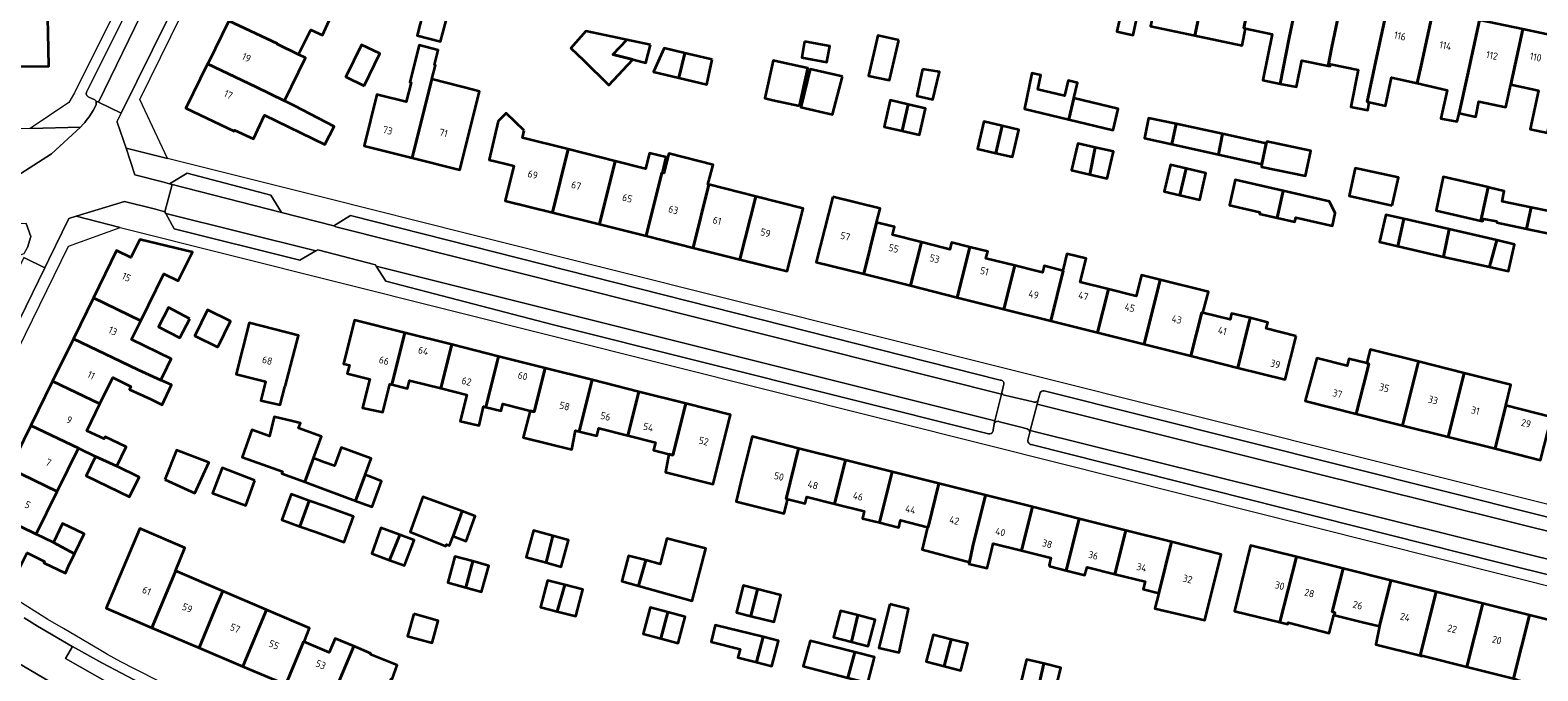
# Model space of a CAD drawing. Extents: x 151587 to 155483, y 462503 to 464608.
# Tile 109 of 236: x 153153 to 153341, y 463702 to 463782. Entities that reach past the tile are written whole.
import ezdxf
from ezdxf.enums import TextEntityAlignment as Align

# ---------------------------------------------------------------- set-up
doc = ezdxf.new("R2010")
doc.units = 0
doc.header["$LTSCALE"] = 0.5
for name, color, linetype, lineweight in [('B-RO-OG-BEBOUWING-GV', 6, 'CONTINUOUS', 35), ('B-RO-OG-BEBOUWING-T18', 1, 'CONTINUOUS', 18), ('B-RO-VH-VERHARDING_BETONSTRAATSTEEN-GV', 251, 'CONTINUOUS', 18), ('B-RO-VH-VERHARDING_STRAATBAKSTEEN-GV', 251, 'CONTINUOUS', 18), ('B-RO-VH-VERHARDING_TEGEL-GV', 251, 'CONTINUOUS', 18)]:
    doc.layers.add(name, color=color, linetype=linetype, lineweight=lineweight)
doc.styles.add('NLCS-ISO-M200-T18', font='NLCS-ISO.ttf', dxfattribs={"height": 0.36})

msp = doc.modelspace()

# ---------------------------------------------------------------- linework, layer by layer
at = {"layer": 'B-RO-OG-BEBOUWING-GV', "flags": 128}
for points in [[(153286.903, 463795.611), (153285.656, 463789.452), (153284.86, 463785.645), (153284.714, 463784.946), (153288.579, 463784.145), (153288.112, 463782.08), (153290.141, 463781.627), (153292.838, 463794.353)], [(153297.847, 463781.567), (153298.296, 463783.7), (153299.756, 463790.631), (153294.211, 463791.805), (153292.757, 463784.871), (153292.308, 463782.734)], [(153304.187, 463782.454), (153303.946, 463782.505), (153305.384, 463789.44), (153299.756, 463790.631), (153298.296, 463783.7), (153297.847, 463781.567), (153303.74, 463780.326)], [(153177.288, 463783.41), (153183.315, 463780.575), (153183.298, 463780.541), (153185.986, 463779.224), (153187.527, 463782.305), (153188.987, 463781.629), (153190.041, 463783.926), (153190.061, 463783.965), (153188.106, 463784.888), (153185.945, 463785.988), (153179.947, 463788.832)], [(153308.497, 463775.567), (153309.612, 463781.307), (153311.054, 463788.239), (153305.384, 463789.44), (153303.946, 463782.505), (153304.187, 463782.454), (153307.505, 463781.752), (153306.348, 463775.998)], [(153316.395, 463787.109), (153311.054, 463788.239), (153309.612, 463781.307), (153308.497, 463775.567), (153310.537, 463775.159), (153311.213, 463778.483), (153314.463, 463777.813), (153314.951, 463780.178)], [(153316.395, 463787.109), (153314.951, 463780.178), (153314.463, 463777.813), (153314.753, 463777.753), (153314.781, 463778.023), (153318.24, 463777.32), (153317.32, 463772.671), (153319.428, 463772.266), (153319.618, 463773.266), (153319.341, 463773.325), (153320.561, 463778.992), (153322.052, 463785.911)], [(153149.855, 463782.862), (153150.443, 463782.872), (153150.581, 463777.707), (153154.819, 463777.753), (153154.733, 463781.96), (153154.661, 463785.468), (153149.785, 463785.301)], [(153201.933, 463785.958), (153200.779, 463781.594), (153203.709, 463780.82), (153204.863, 463785.184)], [(153327.58, 463784.741), (153322.052, 463785.911), (153320.561, 463778.992), (153319.341, 463773.325), (153319.618, 463773.266), (153321.644, 463772.806), (153322.375, 463776.346), (153325.576, 463775.625), (153326.072, 463777.827)], [(153183.298, 463780.541), (153183.315, 463780.575), (153177.288, 463783.41), (153174.706, 463778.143), (153174.652, 463778.033), (153180.681, 463775.17), (153184.232, 463773.426), (153186.862, 463778.795), (153185.986, 463779.224)], [(153327.58, 463784.741), (153326.072, 463777.827), (153325.576, 463775.625), (153329.32, 463774.781), (153328.551, 463771.245), (153330.591, 463770.834), (153330.818, 463771.873), (153331.851, 463776.605), (153333.362, 463783.517)], [(153337.27, 463775.459), (153338.789, 463782.368), (153333.362, 463783.517), (153331.851, 463776.605), (153330.818, 463771.873), (153332.901, 463771.433), (153333.305, 463773.343), (153336.672, 463772.631)], [(153227.727, 463778.609), (153225.221, 463779.209), (153226.95, 463781.056), (153225.783, 463781.301), (153221.84, 463782.128), (153219.97, 463780.025), (153221.541, 463778.495), (153224.721, 463775.398)], [(153260.893, 463780.995), (153258.285, 463781.59), (153257.109, 463776.536), (153259.73, 463776.022)], [(153344.409, 463781.179), (153338.789, 463782.368), (153337.27, 463775.459), (153340.712, 463774.731), (153339.682, 463769.875), (153341.852, 463769.452), (153342.902, 463774.268)], [(153194.175, 463775.317), (153196.149, 463779.33), (153193.851, 463780.439), (153191.905, 463776.439)], [(153195.881, 463774.179), (153195.783, 463774.204), (153194.178, 463767.792), (153200.154, 463766.296), (153202.621, 463776.142), (153203.071, 463777.898), (153202.958, 463777.927), (153203.43, 463779.77), (153201.046, 463780.38), (153199.869, 463775.781), (153200.043, 463775.737), (153199.438, 463773.289)], [(153229.904, 463780.437), (153228.33, 463780.767), (153226.95, 463781.056), (153225.221, 463779.209), (153227.727, 463778.609), (153229.348, 463778.175)], [(153233.439, 463776.31), (153234.205, 463779.381), (153231.623, 463779.993), (153230.277, 463777.054)], [(153237.598, 463778.576), (153234.205, 463779.381), (153233.439, 463776.31), (153236.955, 463775.482)], [(153249.147, 463780.829), (153248.783, 463778.826), (153251.922, 463778.254), (153252.287, 463780.257)], [(153184.232, 463773.426), (153180.681, 463775.17), (153174.652, 463778.033), (153171.944, 463772.51), (153177.958, 463769.655), (153178.009, 463769.759), (153180.377, 463768.703), (153181.729, 463771.649), (153189.268, 463767.999), (153190.431, 463770.242), (153186.454, 463772.309), (153185.594, 463772.757)], [(153248.512, 463772.806), (153249.556, 463777.488), (153246.307, 463778.229), (153245.243, 463778.456), (153244.188, 463773.753), (153245.191, 463773.533)], [(153253.891, 463776.481), (153249.837, 463777.401), (153248.702, 463772.76), (153248.674, 463772.644), (153252.633, 463771.711)], [(153263.847, 463777.401), (153263.144, 463774.05), (153265.143, 463773.617), (153265.982, 463777.049)], [(153202.621, 463776.142), (153200.154, 463766.296), (153206.129, 463764.8), (153208.586, 463774.616), (153207.998, 463774.766)], [(153282.748, 463773.767), (153283.208, 463775.685), (153282.864, 463775.773), (153282.045, 463775.983), (153281.586, 463774.064), (153278.245, 463774.846), (153278.613, 463776.632), (153277.505, 463776.876), (153276.585, 463772.416), (153282.112, 463771.091)], [(153282.112, 463771.091), (153287.639, 463769.766), (153288.288, 463772.441), (153282.748, 463773.767)], [(153214.165, 463769.723), (153211.903, 463771.911), (153210.912, 463770.887), (153209.779, 463766.076), (153211.711, 463765.594), (153212.854, 463765.308), (153211.767, 463760.966), (153217.685, 463759.485), (153219.662, 463767.389), (153213.962, 463768.827)], [(153261.313, 463769.683), (153262.073, 463772.987), (153259.833, 463773.5), (153259.076, 463770.196)], [(153262.073, 463772.987), (153261.313, 463769.683), (153263.477, 463769.187), (153264.234, 463772.492)], [(153273.805, 463770.305), (153271.504, 463770.845), (153270.708, 463767.456), (153273.022, 463766.913)], [(153273.022, 463766.913), (153275.089, 463766.428), (153275.885, 463769.817), (153273.805, 463770.305)], [(153294.992, 463768.012), (153295.528, 463770.558), (153292.081, 463771.28), (153291.555, 463768.772)], [(153300.779, 463766.734), (153301.298, 463769.295), (153295.528, 463770.558), (153294.992, 463768.012)], [(153284.754, 463764.233), (153285.409, 463767.614), (153283.227, 463768.115), (153282.456, 463764.761)], [(153306.222, 463765.532), (153306.763, 463768.099), (153301.298, 463769.295), (153300.779, 463766.734)], [(153306.763, 463768.099), (153306.222, 463765.532), (153306.154, 463765.208), (153311.654, 463764.049), (153312.314, 463767.177), (153306.813, 463768.337)], [(153225.506, 463765.915), (153219.662, 463767.389), (153217.685, 463759.485), (153223.532, 463758.022)], [(153231.397, 463764.429), (153231.865, 463766.395), (153229.782, 463766.91), (153229.3, 463764.958), (153225.506, 463765.915), (153223.532, 463758.022), (153229.38, 463756.559), (153231.351, 463764.441)], [(153237.196, 463762.966), (153237.062, 463763), (153237.722, 463765.459), (153232.211, 463766.849), (153231.588, 463764.381), (153231.397, 463764.429), (153231.351, 463764.441), (153229.38, 463756.559), (153235.227, 463755.097)], [(153285.409, 463767.614), (153284.754, 463764.233), (153286.917, 463763.737), (153287.688, 463767.09)], [(153295.992, 463761.661), (153296.76, 463764.986), (153294.816, 463765.442), (153294.036, 463762.12)], [(153296.76, 463764.986), (153295.992, 463761.661), (153298.454, 463761.083), (153299.234, 463764.405)], [(153322.478, 463760.376), (153323.246, 463763.842), (153317.87, 463765.033), (153317.102, 463761.566)], [(153235.227, 463755.097), (153241.074, 463753.634), (153243.041, 463761.492), (153237.196, 463762.966)], [(153308.112, 463758.827), (153308.887, 463762.188), (153302.876, 463763.547), (153302.161, 463760.385), (153305.957, 463759.527), (153305.906, 463759.325)], [(153334.453, 463762.643), (153328.839, 463763.959), (153327.974, 463759.73), (153333.533, 463758.457)], [(153334.453, 463762.643), (153333.533, 463758.457), (153333.753, 463758.407), (153333.898, 463758.694), (153335.472, 463758.399), (153335.527, 463758.227), (153339.237, 463757.457), (153339.815, 463760.111), (153336.201, 463760.855), (153336.446, 463762.158), (153334.711, 463762.583)], [(153241.074, 463753.634), (153246.992, 463752.153), (153248.956, 463760), (153243.041, 463761.492)], [(153252.653, 463761.46), (153250.608, 463753.303), (153256.525, 463751.82), (153258.136, 463758.247), (153258.574, 463759.975)], [(153308.887, 463762.188), (153308.112, 463758.827), (153310.304, 463758.331), (153310.428, 463758.882), (153315.01, 463757.845), (153315.365, 463759.415), (153314.67, 463760.88)], [(153323.909, 463758.704), (153321.691, 463759.217), (153320.904, 463755.811), (153323.16, 463755.29)], [(153323.16, 463755.29), (153328.874, 463753.969), (153329.591, 463757.391), (153323.909, 463758.704)], [(153339.237, 463757.457), (153345.422, 463756.174), (153345.941, 463758.85), (153339.815, 463760.111)], [(153259.64, 463757.867), (153258.136, 463758.247), (153256.525, 463751.82), (153262.358, 463750.357), (153263.718, 463755.781), (153260.108, 463756.685), (153260.361, 463757.685)], [(153328.874, 463753.969), (153334.637, 463752.694), (153335.519, 463756.02), (153329.591, 463757.391)], [(153160.397, 463748.844), (153166.309, 463745.982), (153169.175, 463751.835), (153170.967, 463750.946), (153172.744, 463754.53), (153166.193, 463756.104), (153165.083, 463753.864), (153163.291, 463754.753)], [(153268.191, 463748.894), (153269.767, 463755.178), (153267.479, 463755.752), (153267.263, 463754.891), (153266.479, 463755.088), (153263.718, 463755.781), (153262.358, 463750.357)], [(153268.191, 463748.894), (153274.024, 463747.431), (153275.384, 463752.855), (153271.777, 463753.759), (153271.993, 463754.62), (153269.767, 463755.178)], [(153334.637, 463752.694), (153336.981, 463752.152), (153337.756, 463755.503), (153335.519, 463756.02)], [(153279.857, 463745.968), (153285.69, 463744.505), (153287.051, 463749.929), (153283.55, 463750.807), (153284.284, 463753.736), (153281.892, 463754.336), (153281.364, 463752.233), (153281.425, 463752.218)], [(153281.254, 463752.261), (153279.05, 463752.813), (153278.844, 463751.988), (153278.013, 463752.196), (153275.384, 463752.855), (153274.024, 463747.431), (153279.857, 463745.968), (153281.425, 463752.218), (153281.364, 463752.233)], [(153285.69, 463744.505), (153291.524, 463743.043), (153293.539, 463751.085), (153291.189, 463751.672), (153290.533, 463749.056), (153287.051, 463749.929)], [(153291.524, 463743.043), (153297.357, 463741.579), (153298.718, 463747.003), (153298.862, 463746.967), (153299.542, 463749.589), (153293.539, 463751.085)], [(153160.397, 463748.844), (153157.895, 463743.734), (153163.812, 463740.884), (153165.993, 463739.835), (153168.807, 463738.567), (153169.593, 463740.176), (153170.101, 463741.215), (153165.157, 463743.63), (153166.309, 463745.982)], [(153172.437, 463746.231), (153169.784, 463747.611), (153168.536, 463745.211), (153171.188, 463743.831)], [(153175.927, 463742.688), (153177.514, 463745.904), (153174.634, 463747.325), (153173.047, 463744.11)], [(153184.321, 463737.764), (153185.983, 463744.151), (153179.851, 463745.725), (153178.204, 463739.321), (153181.886, 463738.384), (153181.873, 463738.332), (153181.305, 463736.007), (153183.683, 463735.466), (153184.305, 463737.737)], [(153199.265, 463744.475), (153192.975, 463746.061), (153191.601, 463740.61), (153192.34, 463740.423), (153192.079, 463739.39), (153194.882, 463738.699), (153194.851, 463738.578), (153193.968, 463735.118), (153196.522, 463734.561), (153197.408, 463738.075), (153197.638, 463738.019)], [(153304.754, 463746.321), (153302.437, 463746.901), (153302.241, 463746.121), (153298.862, 463746.967), (153298.718, 463747.003), (153297.357, 463741.579), (153303.198, 463740.114)], [(153310.475, 463744.055), (153306.753, 463744.988), (153306.949, 463745.771), (153304.754, 463746.321), (153303.198, 463740.114), (153309.115, 463738.631)], [(153161.219, 463735.586), (153162.831, 463738.878), (153165.067, 463737.78), (153164.884, 463737.373), (153167.547, 463736.173), (153168.978, 463735.471), (153170.146, 463737.964), (153168.807, 463738.567), (153165.993, 463739.835), (153163.812, 463740.884), (153157.895, 463743.734), (153155.292, 463738.419)], [(153205.107, 463743.002), (153199.265, 463744.475), (153197.638, 463738.019), (153199.598, 463737.535), (153199.849, 463738.53), (153200.024, 463738.486), (153203.733, 463737.551)], [(153203.733, 463737.551), (153206.991, 463736.729), (153206.171, 463733.422), (153208.522, 463732.908), (153209.063, 463735.259), (153209.351, 463735.189), (153210.949, 463741.528), (153205.107, 463743.002)], [(153317.992, 463734.368), (153323.779, 463732.914), (153325.768, 463740.881), (153319.721, 463742.4), (153319.295, 463740.669), (153319.55, 463740.605), (153319.333, 463739.735)], [(153210.949, 463741.528), (153209.351, 463735.189), (153211.279, 463734.718), (153211.475, 463735.598), (153211.991, 463735.468), (153214.887, 463734.737), (153215.416, 463734.604), (153216.791, 463740.055)], [(153216.791, 463740.055), (153215.416, 463734.604), (153214.887, 463734.737), (153214.037, 463731.382), (153220.114, 463729.887), (153220.561, 463732.259), (153221.009, 463732.146), (153222.632, 463738.582)], [(153319.295, 463740.669), (153317.063, 463741.23), (153316.845, 463740.36), (153313.052, 463741.313), (153311.628, 463735.968), (153311.729, 463735.941), (153317.992, 463734.368), (153319.333, 463739.735), (153319.55, 463740.605)], [(153323.779, 463732.914), (153329.47, 463731.484), (153331.458, 463739.452), (153325.768, 463740.881)], [(153163.314, 463727.802), (153164.487, 463730.225), (153161.85, 463731.502), (153161.724, 463731.241), (153159.567, 463732.213), (153161.219, 463735.586), (153155.292, 463738.419), (153152.598, 463732.917), (153158.516, 463730.067), (153160.652, 463729.029)], [(153222.632, 463738.582), (153221.009, 463732.146), (153223.201, 463731.593), (153223.449, 463732.579), (153227.1, 463731.658), (153228.474, 463737.109)], [(153329.47, 463731.484), (153335.309, 463730.018), (153336.649, 463735.385), (153337.298, 463737.984), (153331.458, 463739.452)], [(153232.223, 463729.318), (153232.693, 463729.2), (153234.316, 463735.636), (153228.474, 463737.109), (153227.1, 463731.658), (153230.528, 463730.794), (153230.279, 463729.809)], [(153234.316, 463735.636), (153232.693, 463729.2), (153232.223, 463729.318), (153231.784, 463727.076), (153237.757, 463725.561), (153238.543, 463728.772), (153239.906, 463734.226)], [(153335.309, 463730.018), (153340.999, 463728.588), (153342.338, 463733.956), (153336.649, 463735.385)], [(153152.598, 463732.917), (153149.959, 463727.528), (153155.87, 463724.663), (153158.516, 463730.067)], [(153186.764, 463725.845), (153187.861, 463728.814), (153188.857, 463731.51), (153186.007, 463732.563), (153186.243, 463733.2), (153185.236, 463733.442), (153182.944, 463733.992), (153182.357, 463731.573), (153180.18, 463732.353), (153178.97, 463728.932), (153182.823, 463727.585), (153184.014, 463727.169), (153183.914, 463726.898)], [(153247.045, 463723.706), (153246.837, 463723.758), (153248.406, 463730.045), (153242.583, 463731.507), (153241.225, 463726.062), (153241.181, 463725.868), (153240.613, 463723.409), (153246.612, 463721.894), (153247.018, 463723.597)], [(153163.314, 463727.802), (153160.652, 463729.029), (153159.487, 463726.623), (153164.904, 463724), (153166.093, 463726.456)], [(153169.306, 463726.165), (153173.036, 463724.434), (153174.82, 463728.299), (153170.78, 463729.799)], [(153187.861, 463728.814), (153186.764, 463725.845), (153187.994, 463725.391), (153193.102, 463723.503), (153194.295, 463726.733), (153195.055, 463728.791), (153191.331, 463730.167), (153190.474, 463727.849), (153189.162, 463728.334)], [(153248.406, 463730.045), (153246.837, 463723.758), (153247.045, 463723.706), (153249.209, 463723.166), (153249.418, 463724.005), (153252.88, 463723.136), (153254.239, 463728.581)], [(153258.489, 463720.771), (153260.072, 463727.116), (153254.239, 463728.581), (153252.88, 463723.136), (153256.592, 463722.204), (153256.367, 463721.301)], [(153147.345, 463722.189), (153153.264, 463719.34), (153155.87, 463724.663), (153149.959, 463727.528)], [(153180.557, 463726.03), (153176.462, 463727.599), (153175.246, 463724.464), (153179.407, 463722.923)], [(153194.295, 463726.733), (153193.102, 463723.503), (153193.904, 463723.207), (153195.174, 463722.738), (153196.367, 463725.967), (153194.751, 463726.565)], [(153258.489, 463720.771), (153260.89, 463720.172), (153261.115, 463721.069), (153264.474, 463720.223), (153264.547, 463720.208), (153265.905, 463725.652), (153260.072, 463727.116)], [(153269.714, 463715.851), (153270.157, 463717.85), (153271.739, 463724.188), (153265.905, 463725.652), (153264.547, 463720.208), (153264.474, 463720.223), (153263.807, 463717.404)], [(153187.339, 463723.511), (153185.073, 463724.325), (153183.92, 463721.114), (153186.171, 463720.305)], [(153187.339, 463723.511), (153186.171, 463720.305), (153188.117, 463719.606), (153191.693, 463718.322), (153192.846, 463721.534), (153189.27, 463722.818)], [(153205.282, 463719.073), (153206.424, 463722.188), (153201.5, 463723.993), (153199.931, 463719.642), (153204.363, 463717.83), (153204.444, 463718.047), (153204.823, 463717.911)], [(153277.572, 463722.723), (153271.739, 463724.188), (153270.157, 463717.85), (153269.714, 463715.851), (153269.653, 463715.642), (153271.925, 463715.091), (153272.476, 463717.271), (153272.698, 463718.161), (153276.213, 463717.279)], [(153153.264, 463719.34), (153147.345, 463722.189), (153144.676, 463716.739), (153150.561, 463713.821), (153152.125, 463717.014), (153154.277, 463715.902), (153154.202, 463715.744), (153156.894, 463714.464), (153157.264, 463715.242), (153158.046, 463716.887), (153155.411, 463718.288)], [(153205.282, 463719.073), (153206.904, 463718.452), (153208.049, 463721.592), (153206.424, 463722.188)], [(153281.795, 463714.812), (153281.828, 463714.941), (153283.405, 463721.259), (153277.572, 463722.723), (153276.213, 463717.279), (153279.887, 463716.357), (153279.668, 463715.479), (153279.749, 463715.459), (153279.721, 463715.338)], [(153287.88, 463714.349), (153289.238, 463719.795), (153283.405, 463721.259), (153281.828, 463714.941), (153281.795, 463714.812), (153284.099, 463714.229), (153284.144, 463714.362), (153284.412, 463715.22)], [(153155.411, 463718.288), (153158.046, 463716.887), (153159.225, 463719.368), (153156.533, 463720.648)], [(153167.691, 463707.645), (153170.582, 463714.604), (153170.642, 463714.752), (153171.792, 463717.61), (153166.194, 463720.036), (153161.969, 463710.073)], [(153197.343, 463716.094), (153198.648, 463719.236), (153196.257, 463720.129), (153195.161, 463716.905)], [(153198.648, 463719.236), (153197.343, 463716.094), (153199.21, 463715.399), (153200.442, 463718.567)], [(153217.724, 463719.118), (153215.334, 463719.779), (153214.42, 463716.472), (153216.885, 463715.791)], [(153216.885, 463715.791), (153218.776, 463715.268), (153219.69, 463718.575), (153217.724, 463719.118)], [(153289.238, 463719.795), (153287.88, 463714.349), (153291.628, 463713.408), (153291.394, 463712.471), (153293.344, 463711.984), (153294.937, 463718.364)], [(153229.354, 463716.067), (153228.411, 463712.89), (153235.136, 463711.007), (153236.813, 463717.547), (153231.948, 463718.792), (153231.137, 463715.603)], [(153293.344, 463711.984), (153292.872, 463710.071), (153299.072, 463708.59), (153301.135, 463716.808), (153294.937, 463718.364)], [(153308.446, 463708.341), (153310.517, 463716.508), (153304.809, 463717.937), (153302.783, 463709.724)], [(153207.742, 463715.944), (153205.513, 463716.562), (153204.607, 463713.293), (153206.864, 463712.667)], [(153207.742, 463715.944), (153206.864, 463712.667), (153208.829, 463712.122), (153209.735, 463715.391)], [(153229.354, 463716.067), (153227.191, 463716.63), (153226.353, 463713.468), (153228.411, 463712.89)], [(153315.254, 463709.208), (153315.334, 463709.54), (153314.963, 463709.633), (153316.337, 463715.051), (153310.517, 463716.508), (153308.446, 463708.341), (153309.45, 463708.096), (153309.496, 463708.283), (153314.604, 463706.985), (153315.172, 463709.228)], [(153167.691, 463707.645), (153173.577, 463705.148), (153175.8, 463710.495), (153176.541, 463712.227), (153170.642, 463714.752), (153170.582, 463714.604)], [(153218.268, 463709.688), (153219.217, 463713), (153217.069, 463713.554), (153216.209, 463710.219)], [(153320.869, 463707.85), (153322.314, 463713.554), (153316.337, 463715.051), (153314.963, 463709.633), (153315.334, 463709.54), (153315.254, 463709.208), (153318.622, 463708.394)], [(153325.958, 463704.171), (153327.977, 463712.137), (153322.314, 463713.554), (153320.869, 463707.85), (153320.414, 463705.552)], [(153179.042, 463702.829), (153181.982, 463709.898), (153176.541, 463712.227), (153175.8, 463710.495), (153173.577, 463705.148)], [(153219.217, 463713), (153218.268, 463709.688), (153220.598, 463709.087), (153221.459, 463712.422)], [(153243.253, 463712.464), (153241.46, 463712.919), (153240.646, 463709.565), (153242.439, 463709.109)], [(153242.439, 463709.109), (153245.342, 463708.372), (153246.191, 463711.718), (153243.253, 463712.464)], [(153327.977, 463712.137), (153325.958, 463704.171), (153326.171, 463704.118), (153326.176, 463704.17), (153331.79, 463702.759), (153333.798, 463710.679)], [(153179.042, 463702.829), (153184.399, 463700.556), (153186.62, 463705.904), (153186.693, 463705.873), (153187.36, 463707.596), (153181.982, 463709.898)], [(153232.097, 463709.573), (153229.889, 463710.157), (153229.021, 463706.872), (153231.226, 463706.289)], [(153255.78, 463709.209), (153253.625, 463709.776), (153252.755, 463706.471), (153255.013, 463705.876)], [(153259.779, 463710.6), (153258.427, 463705.141), (153260.94, 463704.546), (153262.13, 463710.005)], [(153337.608, 463701.297), (153339.618, 463709.222), (153333.798, 463710.679), (153331.79, 463702.759)], [(153200.373, 463709.377), (153199.599, 463706.604), (153202.659, 463705.75), (153203.433, 463708.523)], [(153231.226, 463706.289), (153233.381, 463705.72), (153234.248, 463709.005), (153232.097, 463709.573)], [(153243.132, 463703.338), (153243.959, 463706.495), (153237.99, 463707.983), (153237.477, 463705.902), (153241.125, 463704.955), (153240.824, 463703.919)], [(153255.013, 463705.876), (153257.064, 463705.336), (153257.934, 463708.642), (153255.78, 463709.209)], [(153339.618, 463709.222), (153337.608, 463701.297), (153338.014, 463701.195), (153338, 463701.14), (153343.414, 463699.783), (153345.438, 463707.765)], [(153189.915, 463698.215), (153192.876, 463705.343), (153190.55, 463706.325), (153189.8, 463704.555), (153186.693, 463705.873), (153186.62, 463705.904), (153184.399, 463700.556)], [(153243.132, 463703.338), (153245.071, 463702.847), (153245.909, 463706.009), (153243.959, 463706.495)], [(153255.414, 463704.585), (153249.86, 463706.012), (153248.982, 463702.833), (153254.545, 463701.404)], [(153266.584, 463702.836), (153267.454, 463706.193), (153265.187, 463706.774), (153264.326, 463703.415)], [(153267.454, 463706.193), (153266.584, 463702.836), (153268.662, 463702.304), (153269.523, 463705.663)], [(153192.876, 463705.343), (153189.915, 463698.215), (153192.475, 463697.129), (153192.14, 463696.166), (153195.483, 463695.004), (153197.565, 463701.26), (153197.682, 463701.22), (153198.306, 463702.972), (153194.982, 463704.297), (153195.036, 463704.432)], [(153255.414, 463704.585), (153254.545, 463701.404), (153257.021, 463700.768), (153257.86, 463703.957)], [(153278.982, 463703.177), (153276.818, 463703.695), (153276.034, 463700.421), (153278.263, 463699.887)], [(153278.263, 463699.887), (153280.347, 463699.388), (153281.131, 463702.662), (153278.982, 463703.177)]]:
    msp.add_lwpolyline(points, close=True, dxfattribs=at)
at = {"layer": 'B-RO-VH-VERHARDING_BETONSTRAATSTEEN-GV', "flags": 128}
for points in [[(153161.041, 463773.258), (153184.263, 463821.056), (153182.84, 463821.738), (153172.541, 463800.587), (153159.534, 463774.502), (153159.509, 463774.293), (153159.573, 463774.086), (153159.726, 463773.941), (153160.568, 463773.574), (153160.751, 463773.4)], [(153183.85, 463759.489), (153182.52, 463761.659), (153172.097, 463764.386), (153169.896, 463763.083), (153170.215, 463763)], [(153169.439, 463759.373), (153170.478, 463757.442), (153186.137, 463753.531), (153188.156, 463754.696)], [(153157.785, 463705.294), (153156.917, 463703.822), (153162.415, 463700.693), (153167.726, 463698.013), (153173.513, 463695.306), (153178.166, 463693.275), (153181.566, 463691.898), (153191.877, 463688.524), (153197.179, 463687.035), (153208.681, 463683.88), (153213.895, 463682.422), (153214.821, 463682.187), (153213.56, 463684.293), (153196.189, 463689.084), (153192.672, 463690.167), (153187.158, 463691.984), (153181.733, 463693.89), (153176.068, 463696.212), (153171.415, 463698.301), (153166.285, 463700.744), (153161.452, 463703.278)], [(153182.179, 463688.179), (153175.348, 463690.853), (153170.313, 463693.058), (153165.33, 463695.413), (153160.348, 463698.004), (153155.633, 463700.542), (153150.948, 463703.284), (153150.601, 463703.506), (153149.616, 463701.957), (153150.034, 463701.702), (153157.913, 463697.071), (153166.833, 463692.564), (153170.74, 463690.769), (153174.646, 463689.063), (153179.715, 463687.066)]]:
    msp.add_lwpolyline(points, close=True, dxfattribs=at)
for points in [[(153164.464, 463767.533), (153163.38, 463770.758), (153163.341, 463770.873), (153163.85, 463771.902), (153161.041, 463773.258), (153160.751, 463773.4), (153160.732, 463772.923), (153160.381, 463772.227), (153159.849, 463771.416)], [(153159.132, 463770.497), (153158.767, 463770.157), (153155.16, 463766.796), (153150.774, 463764.002)], [(153151.717, 463753.88), (153154.315, 463752.561), (153154.839, 463753.637), (153157.322, 463758.735), (153158.228, 463759.013), (153164.265, 463760.865), (153168.126, 463759.888), (153169.326, 463759.582), (153170.215, 463763), (153169.896, 463763.083), (153169.009, 463763.313), (153165.584, 463764.2), (153164.464, 463767.533)], [(153273.566, 463738.546), (153192.491, 463759.13), (153190.394, 463757.827), (153190.659, 463757.715), (153273.704, 463736.826), (153273.764, 463737.075)], [(153152.024, 463758.13), (153152.596, 463756.512), (153152.164, 463755.12)], [(153272.819, 463733.144), (153272.89, 463733.471), (153195.678, 463752.807), (153195.692, 463752.785), (153196.884, 463750.902), (153217.8, 463745.461), (153272.083, 463731.873)], [(153273.781, 463737.149), (153273.986, 463737.953)], [(153274.021, 463738.077), (153274.024, 463738.104)], [(153273.764, 463737.075), (153273.704, 463736.826), (153272.89, 463733.471)], [(153277.656, 463735.86), (153276.945, 463736.021), (153274.802, 463736.51), (153274.081, 463736.674)], [(153277.243, 463732.009), (153277.29, 463732.265), (153278.153, 463735.564), (153278.283, 463736.087)], [(153278.544, 463736.994), (153278.283, 463736.087), (153278.153, 463735.564), (153353.251, 463716.866), (153371.855, 463712.231), (153379.086, 463710.419), (153379.075, 463710.436), (153377.871, 463712.39), (153372.245, 463713.805), (153370.891, 463714.146), (153354.793, 463718.197), (153353.655, 463718.483), (153279.048, 463737.235)], [(153272.674, 463732.344), (153272.791, 463733.067), (153272.819, 463733.144)], [(153272.89, 463733.471), (153272.819, 463733.144)], [(153273.473, 463733.368), (153273.979, 463733.24), (153276.132, 463732.695), (153276.929, 463732.493)], [(153352.539, 463713.352), (153352.415, 463713.569), (153277.29, 463732.265), (153277.243, 463732.009)], [(153272.649, 463732.139), (153272.663, 463732.185)], [(153277.23, 463731.9), (153277.056, 463731.214)], [(153277.571, 463730.501), (153335.602, 463715.833), (153351.511, 463711.899)]]:
    msp.add_lwpolyline(points, dxfattribs=at)
at = {"layer": 'B-RO-VH-VERHARDING_BETONSTRAATSTEEN-GV'}
for points in [[(153159.849, 463771.416, -0.0036124), (153159.132, 463770.497)], [(153274.024, 463738.104, 0.4577913), (153273.566, 463738.546)], [(153273.986, 463737.953, 0.0714426), (153274.021, 463738.077)], [(153274.081, 463736.674, -0.4176517), (153273.764, 463737.075)], [(153273.764, 463737.075, -0.0700864), (153273.781, 463737.149)], [(153278.283, 463736.087, -0.4544527), (153277.656, 463735.86)], [(153279.048, 463737.235, 0.3074493), (153278.544, 463736.994)], [(153272.663, 463732.185, 0.0943233), (153272.674, 463732.344)], [(153272.819, 463733.144, -0.4254438), (153273.473, 463733.368)], [(153276.929, 463732.493, -0.3057695), (153277.243, 463732.009)], [(153272.083, 463731.873, 0.4105532), (153272.649, 463732.139)], [(153277.056, 463731.214, 0.5733525), (153277.571, 463730.501)], [(153277.243, 463732.009, -0.0463077), (153277.23, 463731.9)]]:
    msp.add_lwpolyline(points, format="xyb", dxfattribs=at)
at = {"layer": 'B-RO-VH-VERHARDING_STRAATBAKSTEEN-GV', "flags": 128}
for points in [[(153184.263, 463821.056), (153161.041, 463773.258), (153163.85, 463771.902), (153187.4, 463819.551)], [(153272.89, 463733.471), (153273.704, 463736.826), (153190.659, 463757.715), (153190.394, 463757.827), (153190.389, 463757.824), (153183.85, 463759.489), (153170.215, 463763), (153169.326, 463759.582), (153169.439, 463759.373), (153188.156, 463754.696), (153188.397, 463754.835), (153195.585, 463752.954), (153195.678, 463752.807)], [(153151.717, 463753.88), (153140.237, 463730.013), (153137.006, 463723.4), (153139.488, 463722.152), (153154.315, 463752.561)], [(153353.251, 463716.866), (153278.153, 463735.564), (153277.29, 463732.265), (153352.415, 463713.569)]]:
    msp.add_lwpolyline(points, close=True, dxfattribs=at)
for points in [[(153162.415, 463700.693), (153156.917, 463703.822), (153157.785, 463705.294), (153157.752, 463705.312), (153153.424, 463707.849), (153151.767, 463708.884)], [(153150.948, 463703.284), (153155.633, 463700.542)]]:
    msp.add_lwpolyline(points, dxfattribs=at)
at = {"layer": 'B-RO-VH-VERHARDING_TEGEL-GV', "flags": 128}
for points in [[(153163.85, 463771.902), (153163.341, 463770.873), (153163.38, 463770.758), (153164.464, 463767.533), (153169.629, 463766.241), (153166.196, 463773.6), (153188.136, 463818.309), (153189.987, 463822.082), (153188.378, 463821.53), (153187.857, 463820.475), (153187.4, 463819.551)], [(153139.155, 463718.298), (153140.22, 463720.455), (153140.215, 463720.464), (153157.307, 463755.297), (153163.723, 463757.633), (153158.228, 463759.013), (153157.322, 463758.735), (153154.839, 463753.637), (153154.315, 463752.561), (153139.488, 463722.152), (153138.836, 463721.134)], [(153116.148, 463685.338), (153123.383, 463699.959), (153129.032, 463711.516), (153129.522, 463712.516), (153134.695, 463723.09), (153135.271, 463724.27), (153138.489, 463730.862), (153149.977, 463754.749), (153151.121, 463754.182), (153151.771, 463754.376), (153152.164, 463755.12), (153152.596, 463756.512), (153152.024, 463758.13), (153146.588, 463758.035), (153148.291, 463754.511), (153112.548, 463681.635), (153103.046, 463661.826), (153101.317, 463661.231), (153099.495, 463661.377), (153103.592, 463659.96), (153103.841, 463660.462), (153110.801, 463674.53), (153115.599, 463684.227)]]:
    msp.add_lwpolyline(points, close=True, dxfattribs=at)
for points in [[(153159.849, 463771.416), (153160.381, 463772.227), (153160.732, 463772.923), (153160.751, 463773.4), (153160.568, 463773.574), (153159.726, 463773.941), (153159.573, 463774.086), (153159.509, 463774.293), (153159.534, 463774.502), (153172.541, 463800.587)], [(153164.094, 463786.677), (153158.056, 463774.428), (153157.349, 463773.22), (153152.507, 463769.981)], [(153158.767, 463770.157), (153152.507, 463769.981), (153110.02, 463769.308), (153110.024, 463769.253), (153104.418, 463769.152)], [(153110.319, 463763.238), (153112.074, 463763.322), (153113.795, 463765.149), (153147.02, 463765.704), (153148.906, 463763.957), (153150.774, 463764.002), (153155.16, 463766.796), (153158.767, 463770.157)], [(153152.507, 463769.981), (153158.767, 463770.157), (153159.132, 463770.497)], [(153368.532, 463716.358), (153274.49, 463739.941), (153206.95, 463756.879), (153189.435, 463761.271), (153187.951, 463761.644), (153169.629, 463766.241), (153164.464, 463767.533), (153165.584, 463764.2), (153169.009, 463763.313), (153169.896, 463763.083), (153172.097, 463764.386), (153182.52, 463761.659), (153183.85, 463759.489), (153190.389, 463757.824), (153190.394, 463757.827), (153192.491, 463759.13), (153273.566, 463738.546)], [(153272.083, 463731.873), (153217.8, 463745.461), (153196.884, 463750.902), (153195.692, 463752.785), (153195.678, 463752.807), (153195.585, 463752.954), (153188.397, 463754.835), (153188.156, 463754.696), (153186.137, 463753.531), (153170.478, 463757.442), (153169.439, 463759.373), (153169.326, 463759.582), (153168.126, 463759.888), (153164.265, 463760.865), (153158.228, 463759.013), (153163.723, 463757.633), (153163.729, 463757.635), (153163.734, 463757.637), (153272.211, 463730.389), (153352.673, 463710.178), (153358.204, 463708.766), (153355.762, 463712.723), (153353.563, 463713.261), (153353.14, 463713.364)], [(153273.986, 463737.953), (153273.781, 463737.149)], [(153274.024, 463738.104), (153274.021, 463738.077)], [(153274.081, 463736.674), (153274.802, 463736.51), (153276.945, 463736.021), (153277.656, 463735.86)], [(153278.283, 463736.087), (153278.544, 463736.994)], [(153279.048, 463737.235), (153353.655, 463718.483)], [(153272.819, 463733.144), (153272.791, 463733.067), (153272.674, 463732.344)], [(153276.929, 463732.493), (153276.132, 463732.695), (153273.979, 463733.24), (153273.473, 463733.368)], [(153272.663, 463732.185), (153272.649, 463732.139)], [(153277.056, 463731.214), (153277.23, 463731.9)], [(153351.511, 463711.899), (153335.602, 463715.833), (153277.571, 463730.501)], [(153170.971, 463699.834), (153168.748, 463700.893), (153165.534, 463702.509), (153163.826, 463703.409), (153162.157, 463704.324), (153161.31, 463704.81), (153156.666, 463707.536), (153154.704, 463708.666), (153142.325, 463716.481)], [(153151.767, 463708.884), (153153.424, 463707.849), (153157.752, 463705.312), (153157.785, 463705.294), (153161.452, 463703.278), (153166.285, 463700.744)]]:
    msp.add_lwpolyline(points, dxfattribs=at)
at = {"layer": 'B-RO-VH-VERHARDING_TEGEL-GV'}
for points in [[(153159.132, 463770.497, 0.0036124), (153159.849, 463771.416)], [(153273.566, 463738.546, -0.4577913), (153274.024, 463738.104)], [(153274.021, 463738.077, -0.0714426), (153273.986, 463737.953)], [(153273.764, 463737.075, 0.4176517), (153274.081, 463736.674)], [(153273.781, 463737.149, 0.0700864), (153273.764, 463737.075)], [(153277.656, 463735.86, 0.4544527), (153278.283, 463736.087)], [(153278.544, 463736.994, -0.3074493), (153279.048, 463737.235)], [(153272.674, 463732.344, -0.0943233), (153272.663, 463732.185)], [(153273.473, 463733.368, 0.4254438), (153272.819, 463733.144)], [(153277.243, 463732.009, 0.3057695), (153276.929, 463732.493)], [(153272.649, 463732.139, -0.4105532), (153272.083, 463731.873)], [(153277.571, 463730.501, -0.5733525), (153277.056, 463731.214)], [(153277.23, 463731.9, 0.0463077), (153277.243, 463732.009)]]:
    msp.add_lwpolyline(points, format="xyb", dxfattribs=at)

# ---------------------------------------------------------------- texts
at = {"layer": 'B-RO-OG-BEBOUWING-T18', "style": 'NLCS-ISO-M200-T18'}
for s, rotation, p in [('116', 348, (153323.445, 463781.528)), ('19', 333.9, (153179.5, 463778.835)), ('114', 348, (153329.119, 463780.326)), ('112', 348, (153334.927, 463779.097)), ('110', 348, (153340.375, 463778.891)), ('17', 333.9, (153177.235, 463774.216)), ('73', 345.9, (153197.123, 463769.745)), ('71', 345.9, (153204.094, 463769.433)), ('69', 345.9, (153215.228, 463764.223)), ('67', 345.9, (153220.647, 463762.867)), ('65', 345.9, (153227.026, 463761.272)), ('63', 345.9, (153232.769, 463759.835)), ('61', 345.9, (153238.225, 463758.47)), ('59', 345.9, (153244.272, 463756.957)), ('57', 345.9, (153254.228, 463756.519)), ('55', 345.9, (153260.258, 463755.007)), ('53', 345.9, (153265.372, 463753.725)), ('15', 333.9, (153164.519, 463751.423)), ('51', 345.9, (153271.593, 463752.165)), ('49', 345.8, (153277.734, 463749.249)), ('47', 345.9, (153283.929, 463749.071)), ('45', 345.9, (153289.73, 463747.616)), ('13', 333.9, (153162.822, 463744.701)), ('43', 345.9, (153295.588, 463746.147)), ('41', 345.9, (153301.279, 463744.72)), ('68', 345.6, (153182.1, 463741.018)), ('66', 345.9, (153196.663, 463741.006)), ('64', 345.9, (153201.566, 463742.222)), ('11', 333.9, (153160.122, 463739.186)), ('60', 345.8, (153213.976, 463739.092)), ('39', 345.9, (153307.894, 463740.578)), ('62', 345.8, (153206.961, 463738.409)), ('35', 345.9, (153321.483, 463737.615)), ('58', 345.8, (153219.193, 463735.324)), ('37', 346.2, (153315.643, 463736.872)), ('33', 345.9, (153327.572, 463736.085)), ('9', 333.9, (153157.384, 463733.595)), ('56', 345.9, (153224.306, 463734.035)), ('31', 345.9, (153332.855, 463734.758)), ('54', 345.9, (153229.644, 463732.689)), ('29', 345.9, (153339.179, 463733.17)), ('52', 345.8, (153236.557, 463730.946)), ('7', 333.9, (153154.789, 463728.295)), ('50', 345.9, (153245.949, 463726.538)), ('48', 345.9, (153250.185, 463725.475)), ('5', 333.9, (153152.196, 463723)), ('46', 345.9, (153255.818, 463724.06)), ('44', 345.9, (153262.363, 463722.417)), ('42', 345.9, (153267.828, 463721.045)), ('40', 345.9, (153273.571, 463719.604)), ('38', 345.9, (153279.429, 463718.133)), ('36', 345.9, (153285.169, 463716.692)), ('34', 345.9, (153291.205, 463715.177)), ('32', 345.9, (153296.94, 463713.737)), ('30', 345.9, (153308.439, 463712.905)), ('61', 337, (153167.041, 463712.266)), ('28', 345.9, (153312.142, 463711.978)), ('59', 337, (153172.118, 463710.112)), ('26', 345.9, (153318.172, 463710.468)), ('24', 345.9, (153324.089, 463708.987)), ('57', 337, (153178.079, 463707.583)), ('22', 345.9, (153329.957, 463707.518)), ('55', 337, (153182.924, 463705.527)), ('20', 345.9, (153335.528, 463706.122)), ('53', 337, (153188.767, 463703.048))]:
    msp.add_text(s, height=0.9, rotation=rotation, dxfattribs=at).set_placement(p, align=Align.MIDDLE)

doc.saveas('drawing.dxf')
